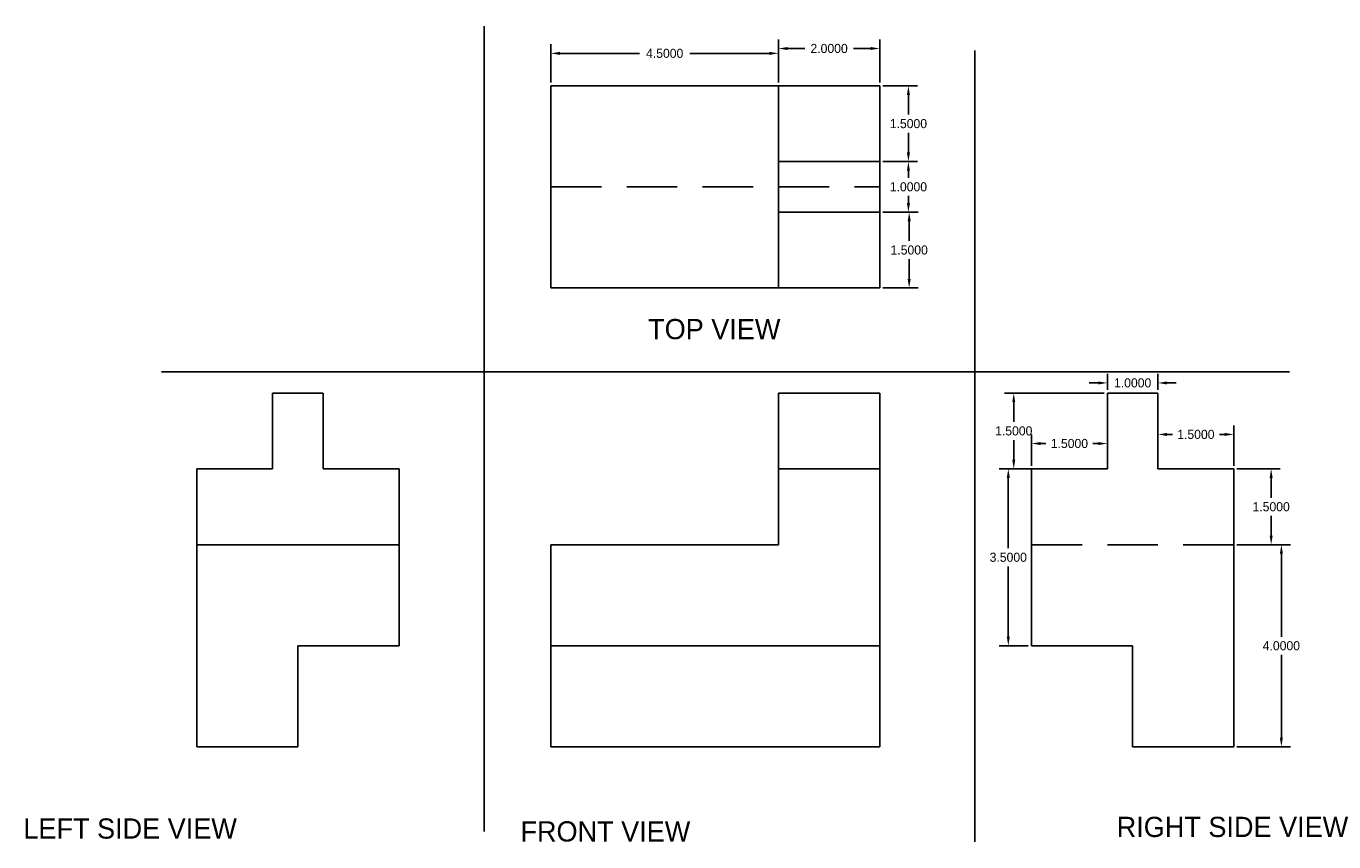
# Model space of a CAD drawing. Header units: inches. Extents: x -33 to 201, y -15 to 35.
# Tile 3 of 10: x -9 to 17, y 15 to 31. Entities that reach past the tile are written whole.
import ezdxf

# ---------------------------------------------------------------- set-up
doc = ezdxf.new("R2010")
doc.units = ezdxf.units.IN
doc.header["$MEASUREMENT"] = 0
doc.linetypes.add('DASHEDX2', pattern=[1.5, 1, -0.5])
doc.dimstyles.get("Standard").update_dxf_attribs({"dimtxt": 0.18, "dimasz": 0.18, "dimexe": 0.18, "dimexo": 0.0625, "dimgap": 0.09, "dimtad": 0, "dimtih": 1, "dimtoh": 1, "dimdec": 4, "dimzin": 0, "dimdsep": 46, "dimtxsty": 'Standard', "dimcen": 0.09, "dimadec": 0, "dimazin": 0, "dimtfac": 1, "dimtdec": 4, "dimtofl": 0, "dimtmove": 0, "dimatfit": 3, "dimfxl": 0, "dimtolj": 1, "dimtzin": 0, "dimarcsym": 0})

# ---------------------------------------------------------------- blocks, each defined once
blk = doc.blocks.new('*D112')
at = {"color": 0, "linetype": 'Continuous', "lineweight": -2}
for p, q in [((1.205, 30.119), (1.205, 30.877)), ((5.705, 30.119), (5.705, 30.877)), ((1.385, 30.697), (2.96, 30.697)), ((5.525, 30.697), (3.95, 30.697))]:
    blk.add_line(p, q, dxfattribs=at)
at = {"color": 0, "linetype": 'Continuous'}
for points in [[(1.385, 30.727), (1.385, 30.667), (1.205, 30.697)], [(5.525, 30.727), (5.525, 30.667), (5.705, 30.697)]]:
    blk.add_solid(points, dxfattribs=at)
at = {"layer": 'Defpoints', "color": 0, "linetype": 'Continuous'}
for p in [(5.705, 30.697), (1.205, 30.056), (5.705, 30.056)]:
    blk.add_point(p, dxfattribs=at)
at = {"color": 0, "linetype": 'Continuous', "insert": (3.455, 30.697), "char_height": 0.18, "attachment_point": 5}
blk.add_mtext('\\A1;4.5000', dxfattribs=at)
blk = doc.blocks.new('*D113')
at = {"color": 0, "linetype": 'Continuous', "lineweight": -2}
for p, q in [((5.705, 30.119), (5.705, 30.973)), ((5.885, 30.793), (6.225, 30.793)), ((7.525, 30.793), (7.185, 30.793)), ((7.705, 30.119), (7.705, 30.973))]:
    blk.add_line(p, q, dxfattribs=at)
at = {"color": 0, "linetype": 'Continuous'}
for points in [[(5.885, 30.823), (5.885, 30.763), (5.705, 30.793)], [(7.525, 30.823), (7.525, 30.763), (7.705, 30.793)]]:
    blk.add_solid(points, dxfattribs=at)
at = {"layer": 'Defpoints', "color": 0, "linetype": 'Continuous'}
for p in [(7.705, 30.793), (5.705, 30.056), (7.705, 30.056)]:
    blk.add_point(p, dxfattribs=at)
at = {"color": 0, "linetype": 'Continuous', "insert": (6.705, 30.793), "char_height": 0.18, "attachment_point": 5}
blk.add_mtext('\\A1;2.0000', dxfattribs=at)
blk = doc.blocks.new('*D114')
at = {"color": 0, "linetype": 'Continuous', "lineweight": -2}
for p, q in [((7.767, 30.056), (8.453, 30.056)), ((8.273, 29.876), (8.273, 29.486)), ((8.273, 28.736), (8.273, 29.126)), ((7.767, 28.556), (8.453, 28.556))]:
    blk.add_line(p, q, dxfattribs=at)
at = {"color": 0, "linetype": 'Continuous'}
for points in [[(8.243, 29.876), (8.303, 29.876), (8.273, 30.056)], [(8.243, 28.736), (8.303, 28.736), (8.273, 28.556)]]:
    blk.add_solid(points, dxfattribs=at)
at = {"layer": 'Defpoints', "color": 0, "linetype": 'Continuous'}
for p in [(7.705, 30.056), (7.705, 28.556), (8.273, 28.556)]:
    blk.add_point(p, dxfattribs=at)
at = {"color": 0, "linetype": 'Continuous', "insert": (8.273, 29.306), "char_height": 0.18, "attachment_point": 5}
blk.add_mtext('\\A1;1.5000', dxfattribs=at)
blk = doc.blocks.new('*D115')
at = {"color": 0, "linetype": 'Continuous', "lineweight": -2}
for p, q in [((7.767, 28.556), (8.453, 28.556)), ((8.273, 28.376), (8.273, 28.236)), ((8.273, 27.736), (8.273, 27.876)), ((7.767, 27.556), (8.453, 27.556))]:
    blk.add_line(p, q, dxfattribs=at)
at = {"color": 0, "linetype": 'Continuous'}
for points in [[(8.243, 28.376), (8.303, 28.376), (8.273, 28.556)], [(8.243, 27.736), (8.303, 27.736), (8.273, 27.556)]]:
    blk.add_solid(points, dxfattribs=at)
at = {"layer": 'Defpoints', "color": 0, "linetype": 'Continuous'}
for p in [(7.705, 28.556), (7.705, 27.556), (8.273, 27.556)]:
    blk.add_point(p, dxfattribs=at)
at = {"color": 0, "linetype": 'Continuous', "insert": (8.273, 28.056), "char_height": 0.18, "attachment_point": 5}
blk.add_mtext('\\A1;1.0000', dxfattribs=at)
blk = doc.blocks.new('*D116')
at = {"color": 0, "linetype": 'Continuous', "lineweight": -2}
for p, q in [((7.767, 27.556), (8.468, 27.556)), ((8.288, 27.376), (8.288, 26.986)), ((8.288, 26.236), (8.288, 26.626)), ((7.767, 26.056), (8.468, 26.056))]:
    blk.add_line(p, q, dxfattribs=at)
at = {"color": 0, "linetype": 'Continuous'}
for points in [[(8.258, 27.376), (8.318, 27.376), (8.288, 27.556)], [(8.258, 26.236), (8.318, 26.236), (8.288, 26.056)]]:
    blk.add_solid(points, dxfattribs=at)
at = {"layer": 'Defpoints', "color": 0, "linetype": 'Continuous'}
for p in [(7.705, 27.556), (7.705, 26.056), (8.288, 26.056)]:
    blk.add_point(p, dxfattribs=at)
at = {"color": 0, "linetype": 'Continuous', "insert": (8.288, 26.806), "char_height": 0.18, "attachment_point": 5}
blk.add_mtext('\\A1;1.5000', dxfattribs=at)
blk = doc.blocks.new('*D117')
at = {"color": 0, "linetype": 'Continuous', "lineweight": -2}
for p, q in [((10.642, 22.477), (10.067, 22.477)), ((10.247, 22.297), (10.247, 20.907)), ((10.247, 19.157), (10.247, 20.547)), ((10.642, 18.977), (10.067, 18.977))]:
    blk.add_line(p, q, dxfattribs=at)
at = {"color": 0, "linetype": 'Continuous'}
for points in [[(10.217, 22.297), (10.277, 22.297), (10.247, 22.477)], [(10.217, 19.157), (10.277, 19.157), (10.247, 18.977)]]:
    blk.add_solid(points, dxfattribs=at)
at = {"layer": 'Defpoints', "color": 0, "linetype": 'Continuous'}
for p in [(10.705, 22.477), (10.247, 18.977), (10.705, 18.977)]:
    blk.add_point(p, dxfattribs=at)
at = {"color": 0, "linetype": 'Continuous', "insert": (10.247, 20.727), "char_height": 0.18, "attachment_point": 5}
blk.add_mtext('\\A1;3.5000', dxfattribs=at)
blk = doc.blocks.new('*D118')
at = {"color": 0, "linetype": 'Continuous', "lineweight": -2}
for p, q in [((10.705, 22.539), (10.705, 23.158)), ((12.205, 22.539), (12.205, 23.158)), ((10.885, 22.978), (10.99, 22.978)), ((12.025, 22.978), (11.92, 22.978))]:
    blk.add_line(p, q, dxfattribs=at)
at = {"color": 0, "linetype": 'Continuous'}
for points in [[(10.885, 23.008), (10.885, 22.948), (10.705, 22.978)], [(12.025, 23.008), (12.025, 22.948), (12.205, 22.978)]]:
    blk.add_solid(points, dxfattribs=at)
at = {"layer": 'Defpoints', "color": 0, "linetype": 'Continuous'}
for p in [(12.205, 22.978), (10.705, 22.477), (12.205, 22.477)]:
    blk.add_point(p, dxfattribs=at)
at = {"color": 0, "linetype": 'Continuous', "insert": (11.455, 22.978), "char_height": 0.18, "attachment_point": 5}
blk.add_mtext('\\A1;1.5000', dxfattribs=at)
blk = doc.blocks.new('*D119')
at = {"color": 0, "linetype": 'Continuous', "lineweight": -2}
for p, q in [((12.142, 23.977), (10.175, 23.977)), ((10.355, 23.797), (10.355, 23.407)), ((10.355, 22.657), (10.355, 23.047)), ((12.142, 22.477), (10.175, 22.477))]:
    blk.add_line(p, q, dxfattribs=at)
at = {"color": 0, "linetype": 'Continuous'}
for points in [[(10.325, 23.797), (10.385, 23.797), (10.355, 23.977)], [(10.325, 22.657), (10.385, 22.657), (10.355, 22.477)]]:
    blk.add_solid(points, dxfattribs=at)
at = {"layer": 'Defpoints', "color": 0, "linetype": 'Continuous'}
for p in [(12.205, 23.977), (10.355, 22.477), (12.205, 22.477)]:
    blk.add_point(p, dxfattribs=at)
at = {"color": 0, "linetype": 'Continuous', "insert": (10.355, 23.227), "char_height": 0.18, "attachment_point": 5}
blk.add_mtext('\\A1;1.5000', dxfattribs=at)
blk = doc.blocks.new('*D120')
at = {"color": 0, "linetype": 'Continuous', "lineweight": -2}
for p, q in [((12.205, 24.039), (12.205, 24.357)), ((13.205, 24.039), (13.205, 24.357)), ((12.025, 24.177), (11.845, 24.177)), ((13.385, 24.177), (13.565, 24.177))]:
    blk.add_line(p, q, dxfattribs=at)
at = {"color": 0, "linetype": 'Continuous'}
for points in [[(12.025, 24.207), (12.025, 24.147), (12.205, 24.177)], [(13.385, 24.207), (13.385, 24.147), (13.205, 24.177)]]:
    blk.add_solid(points, dxfattribs=at)
at = {"layer": 'Defpoints', "color": 0, "linetype": 'Continuous'}
for p in [(13.205, 24.177), (12.205, 23.977), (13.205, 23.977)]:
    blk.add_point(p, dxfattribs=at)
at = {"color": 0, "linetype": 'Continuous', "insert": (12.705, 24.177), "char_height": 0.18, "attachment_point": 5}
blk.add_mtext('\\A1;1.0000', dxfattribs=at)
blk = doc.blocks.new('*D121')
at = {"color": 0, "linetype": 'Continuous', "lineweight": -2}
for p, q in [((13.205, 22.539), (13.205, 23.338)), ((14.705, 22.539), (14.705, 23.338)), ((13.385, 23.158), (13.49, 23.158)), ((14.525, 23.158), (14.42, 23.158))]:
    blk.add_line(p, q, dxfattribs=at)
at = {"color": 0, "linetype": 'Continuous'}
for points in [[(13.385, 23.188), (13.385, 23.128), (13.205, 23.158)], [(14.525, 23.188), (14.525, 23.128), (14.705, 23.158)]]:
    blk.add_solid(points, dxfattribs=at)
at = {"layer": 'Defpoints', "color": 0, "linetype": 'Continuous'}
for p in [(14.705, 23.158), (13.205, 22.477), (14.705, 22.477)]:
    blk.add_point(p, dxfattribs=at)
at = {"color": 0, "linetype": 'Continuous', "insert": (13.955, 23.158), "char_height": 0.18, "attachment_point": 5}
blk.add_mtext('\\A1;1.5000', dxfattribs=at)
blk = doc.blocks.new('*D122')
at = {"color": 0, "linetype": 'Continuous', "lineweight": -2}
for p, q in [((14.767, 22.477), (15.623, 22.477)), ((15.443, 22.297), (15.443, 21.907)), ((15.443, 21.157), (15.443, 21.547)), ((14.767, 20.977), (15.623, 20.977))]:
    blk.add_line(p, q, dxfattribs=at)
at = {"color": 0, "linetype": 'Continuous'}
for points in [[(15.413, 22.297), (15.473, 22.297), (15.443, 22.477)], [(15.413, 21.157), (15.473, 21.157), (15.443, 20.977)]]:
    blk.add_solid(points, dxfattribs=at)
at = {"layer": 'Defpoints', "color": 0, "linetype": 'Continuous'}
for p in [(14.705, 22.477), (14.705, 20.977), (15.443, 20.977)]:
    blk.add_point(p, dxfattribs=at)
at = {"color": 0, "linetype": 'Continuous', "insert": (15.443, 21.727), "char_height": 0.18, "attachment_point": 5}
blk.add_mtext('\\A1;1.5000', dxfattribs=at)
blk = doc.blocks.new('*D123')
at = {"color": 0, "linetype": 'Continuous', "lineweight": -2}
for p, q in [((14.767, 20.977), (15.825, 20.977)), ((15.645, 20.797), (15.645, 19.157)), ((15.645, 17.157), (15.645, 18.797)), ((14.767, 16.977), (15.825, 16.977))]:
    blk.add_line(p, q, dxfattribs=at)
at = {"color": 0, "linetype": 'Continuous'}
for points in [[(15.615, 20.797), (15.675, 20.797), (15.645, 20.977)], [(15.615, 17.157), (15.675, 17.157), (15.645, 16.977)]]:
    blk.add_solid(points, dxfattribs=at)
at = {"layer": 'Defpoints', "color": 0, "linetype": 'Continuous'}
for p in [(14.705, 20.977), (14.705, 16.977), (15.645, 16.977)]:
    blk.add_point(p, dxfattribs=at)
at = {"color": 0, "linetype": 'Continuous', "insert": (15.645, 18.977), "char_height": 0.18, "attachment_point": 5}
blk.add_mtext('\\A1;4.0000', dxfattribs=at)

msp = doc.modelspace()

# ---------------------------------------------------------------- linework, layer by layer
at = {"linetype": 'Continuous'}
for p, q in [((-0.11316, 31.23567), (-0.11316, 15.30195)), ((9.58873, 30.7519), (9.58873, 15.09772)), ((5.70484, 30.05645), (1.20484, 30.05645)), ((1.20484, 30.05645), (1.20484, 28.05645)), ((7.70484, 30.05645), (5.70484, 30.05645)), ((5.70484, 30.05645), (5.70484, 26.05645)), ((7.70484, 28.55645), (7.70484, 30.05645)), ((7.70484, 28.55645), (5.70484, 28.55645)), ((7.70484, 27.55645), (7.70484, 28.55645)), ((1.20484, 28.05645), (1.20484, 26.05645)), ((7.70484, 27.55645), (5.70484, 27.55645)), ((7.70484, 26.05645), (7.70484, 27.55645)), ((1.20484, 26.05645), (5.70484, 26.05645)), ((5.70484, 26.05645), (7.70484, 26.05645)), ((-6.49232, 24.39399), (15.80496, 24.39399)), ((-4.29516, 22.47685), (-4.29516, 23.97685)), ((-4.29516, 23.97685), (-3.29516, 23.97685)), ((-3.29516, 23.97685), (-3.29516, 22.47685)), ((5.70484, 22.47685), (5.70484, 23.97685)), ((5.70484, 23.97685), (7.70484, 23.97685)), ((7.70484, 23.97685), (7.70484, 22.47685)), ((13.20484, 23.97685), (12.20484, 23.97685)), ((12.20484, 23.97685), (12.20484, 22.47685)), ((13.20484, 22.47685), (13.20484, 23.97685)), ((-5.79516, 20.97685), (-5.79516, 22.47685)), ((-5.79516, 22.47685), (-4.29516, 22.47685)), ((-3.29516, 22.47685), (-1.79516, 22.47685)), ((-1.79516, 22.47685), (-1.79516, 20.97685)), ((5.70484, 20.97685), (5.70484, 22.47685)), ((5.70484, 22.47685), (7.70484, 22.47685)), ((7.70484, 22.47685), (7.70484, 20.97685)), ((12.20484, 22.47685), (10.70484, 22.47685)), ((10.70484, 22.47685), (10.70484, 18.97685)), ((14.70484, 22.47685), (13.20484, 22.47685)), ((14.70484, 20.97685), (14.70484, 22.47685)), ((-5.79516, 16.97685), (-5.79516, 20.97685)), ((-1.79516, 20.97685), (-5.79516, 20.97685)), ((-5.79516, 20.97685), (-5.79516, 16.97685)), ((-1.79516, 20.97685), (-1.79516, 18.97685)), ((1.20484, 18.97685), (1.20484, 20.97685)), ((1.20484, 20.97685), (5.70484, 20.97685)), ((7.70484, 20.97685), (7.70484, 18.97685)), ((14.70484, 16.97685), (14.70484, 20.97685)), ((-1.79516, 18.97685), (-3.79516, 18.97685)), ((-3.79516, 18.97685), (-3.79516, 16.97685)), ((1.20484, 16.97685), (1.20484, 18.97685)), ((1.20484, 18.97685), (7.70484, 18.97685)), ((7.70484, 18.97685), (7.70484, 16.97685)), ((10.70484, 18.97685), (12.70484, 18.97685)), ((12.70484, 18.97685), (12.70484, 16.97685)), ((-3.79516, 16.97685), (-5.79516, 16.97685)), ((-5.79516, 16.97685), (-5.79516, 16.97685)), ((1.20484, 16.97685), (7.70484, 16.97685)), ((12.70484, 16.97685), (14.70484, 16.97685))]:
    msp.add_line(p, q, dxfattribs=at)
at = {"linetype": 'DASHEDX2'}
for p, q in [((1.20484, 28.05645), (7.70484, 28.05645)), ((14.70484, 20.97685), (10.70484, 20.97685))]:
    msp.add_line(p, q, dxfattribs=at)

# ---------------------------------------------------------------- texts
at = {"linetype": 'Continuous', "char_height": 0.4, "attachment_point": 1}
for s, insert, width in [('TOP VIEW', (3.12793, 25.44232), 4.2219557), ('LEFT SIDE VIEW', (-9.222, 15.5616), 6.7214814), ('FRONT VIEW', (0.60389, 15.5047), 5.0980727), ('RIGHT SIDE VIEW', (12.38974, 15.59366), 5.9809789)]:
    msp.add_mtext(s, dxfattribs=dict(at, insert=insert, width=width))

# ---------------------------------------------------------------- dimensions: what is measured, and where the dimension line sits
at = {"linetype": 'Continuous'}
for p1, p2, distance, picture, middle in [((1.20484, 30.05645), (5.70484, 30.05645), 0.64044, '*D112', (3.45484, 30.69689)), ((5.70484, 30.05645), (7.70484, 30.05645), 0.73694, '*D113', (6.70484, 30.79339)), ((7.70484, 30.05645), (7.70484, 28.55645), 0.56767, '*D114', (8.2725, 29.30645)), ((7.70484, 28.55645), (7.70484, 27.55645), 0.56767, '*D115', (8.2725, 28.05645)), ((7.70484, 27.55645), (7.70484, 26.05645), 0.58358, '*D116', (8.28841, 26.80645)), ((12.20484, 23.97685), (13.20484, 23.97685), 0.2004, '*D120', (12.70484, 24.17725)), ((12.20484, 23.97685), (12.20484, 22.47685), -1.85028, '*D119', (10.35456, 23.22685)), ((13.20484, 22.47685), (14.70484, 22.47685), 0.68112, '*D121', (13.95484, 23.15798)), ((10.70484, 22.47685), (12.20484, 22.47685), 0.50125, '*D118', (11.45484, 22.97811)), ((10.70484, 22.47685), (10.70484, 18.97685), -0.45805, '*D117', (10.24678, 20.72685)), ((14.70484, 22.47685), (14.70484, 20.97685), 0.73839, '*D122', (15.44322, 21.72685)), ((14.70484, 20.97685), (14.70484, 16.97685), 0.93992, '*D123', (15.64475, 18.97685))]:
    dim = msp.add_aligned_dim(p1=p1, p2=p2, distance=distance, dimstyle='Standard', dxfattribs=at)
    dim.commit()
    dim.dimension.update_dxf_attribs({"geometry": picture, "text_midpoint": middle})

doc.saveas('drawing.dxf')
